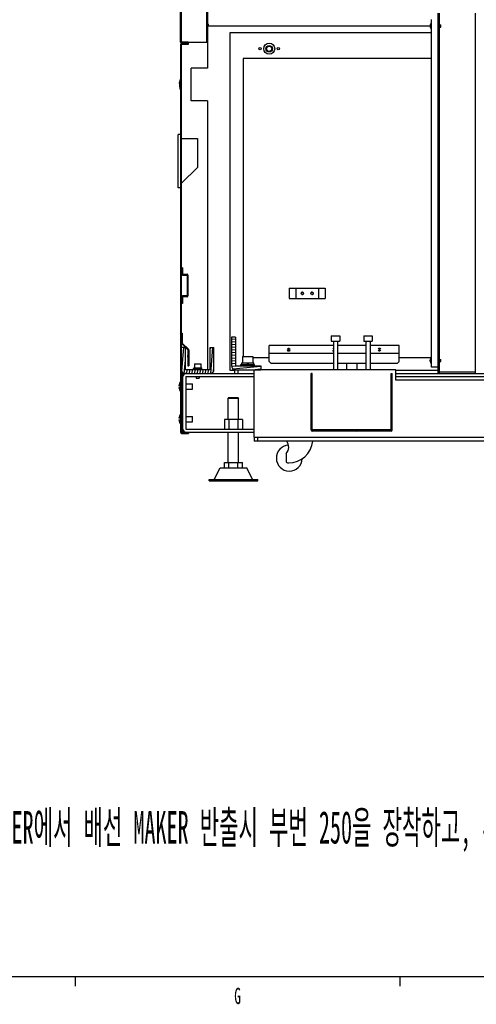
# Model space of a CAD drawing. Header units: millimetres. Extents: x 0 to 8390, y -1 to 5930.
# Tile 29 of 65: x 4725 to 5428, y 57 to 1573. Entities that reach past the tile are written whole.
import ezdxf

# ---------------------------------------------------------------- set-up
doc = ezdxf.new("R2010")
doc.units = ezdxf.units.MM
doc.header["$LTSCALE"] = 462.55
doc.layers.get('0').update_dxf_attribs({"linetype": 'CONTINUOUS'})
for name, color, linetype in [('02___PRT_ALL_AXES', 7, 'CONTINUOUS'), ('7_ALL_FEATURES', 7, 'CONTINUOUS'), ('ALL_AXIS', 7, 'CONTINUOUS'), ('ALL_COSM_SKETCH', 7, 'CONTINUOUS'), ('ALL_ROUND', 7, 'CONTINUOUS')]:
    doc.layers.add(name, color=color, linetype=linetype)
doc.styles.get("Standard").update_dxf_attribs({"font": 'txt', "width": 0.5})
doc.styles.add('TEXTSTYLE_2', font='txt', dxfattribs={"width": 0.6})

msp = doc.modelspace()

# ---------------------------------------------------------------- hatches: boundary and pattern name
at = {"linetype": 'Continuous'}
h = msp.add_hatch(dxfattribs=at)
h.set_pattern_fill('DEFAULT__116', color=2, scale=12.539791, angle=5, style=0, pattern_type=0)
h.set_pattern_definition([(5, (0, 0), (-1.092915, 12.492073), [])])
edge = h.paths.add_edge_path()
edge.add_line((4984.1, 1536.3), (4973.7, 1536.3))
edge.add_arc((4973.7, 1537.9), 1.6, 180, 270)
edge.add_line((4972.1, 1537.9), (4972.1, 1686.2))
edge.add_arc((4973.7, 1686.2), 1.6, 90, 180)
edge.add_line((4973.7, 1687.8), (4982.5, 1687.8))
edge.add_line((4982.5, 1687.8), (4982.5, 1699.8))
edge.add_line((4984.1, 1699.8), (4982.5, 1699.8))
edge.add_line((4984.1, 1687.8), (4984.1, 1699.8))
edge.add_arc((4982.5, 1687.8), 1.6, 270, 360)
edge.add_line((4973.7, 1686.2), (4982.5, 1686.2))
edge.add_line((4973.7, 1537.9), (4973.7, 1686.2))
edge.add_line((4984.1, 1537.9), (4973.7, 1537.9))
edge.add_line((4984.1, 1537.9), (4984.1, 1536.3))
h = msp.add_hatch(dxfattribs=at)
h.set_pattern_fill('DEFAULT__134', color=2, scale=46.05099, angle=5, style=0, pattern_type=0)
h.set_pattern_definition([(5, (0, 0), (-4.0136, 45.87575), [])])
edge = h.paths.add_edge_path()
edge.add_line((4973.7, 937), (4973.7, 1534.6))
edge.add_line((4973.7, 937), (4984.5, 937))
edge.add_line((4984.5, 937), (4984.5, 935.8))
edge.add_line((4973.7, 935.8), (4984.5, 935.8))
edge.add_arc((4973.7, 937), 1.2, 180, 270)
edge.add_line((4972.5, 937), (4972.5, 1534.6))
edge.add_arc((4973.7, 1534.6), 1.2, 90, 180)
edge.add_line((4973.7, 1535.8), (4984.5, 1535.8))
edge.add_line((4984.5, 1534.6), (4984.5, 1535.8))
edge.add_line((4973.7, 1534.6), (4984.5, 1534.6))
h = msp.add_hatch(dxfattribs=at)
h.set_pattern_fill('DEFAULT__133', color=2, scale=1.193474, angle=85, style=0, pattern_type=0)
h.set_pattern_definition([(85, (0, 0), (-1.1889329, 0.10401815), [])])
edge = h.paths.add_edge_path()
edge.add_line((4974.9, 1089.8), (4974.9, 1074.8))
edge.add_line((4974.9, 1074.8), (4984.5, 1065.2))
edge.add_arc((4983.7, 1064.3), 1.2, 0, 45)
edge.add_line((4984.9, 1064.3), (4984.9, 1039.8))
edge.add_line((4983.7, 1039.8), (4984.9, 1039.8))
edge.add_line((4983.7, 1064.3), (4983.7, 1039.8))
edge.add_line((4974, 1074), (4983.7, 1064.3))
edge.add_arc((4974.9, 1074.8), 1.2, 180, 225)
edge.add_line((4973.7, 1089.8), (4973.7, 1074.8))
edge.add_line((4973.7, 1089.8), (4974.9, 1089.8))
h = msp.add_hatch(dxfattribs=at)
h.set_pattern_fill('DEFAULT__114', color=2, scale=4.133211, angle=5, style=0, pattern_type=0)
h.set_pattern_definition([(5, (0, 0), (-0.360233, 4.117483), [])])
edge = h.paths.add_edge_path()
edge.add_line((5050.7, 1083.8), (5050.7, 1039.8))
edge.add_line((5056.7, 1083.8), (5050.7, 1083.8))
edge.add_line((5056.7, 1083.8), (5056.7, 1039.8))
edge.add_line((5056.7, 1039.8), (5095.7, 1039.8))
edge.add_line((5095.7, 1039.8), (5095.7, 1033.8))
edge.add_line((5056.7, 1033.8), (5095.7, 1033.8))
edge.add_arc((5056.7, 1039.8), 6, 180, 270)
h = msp.add_hatch(dxfattribs=at)
h.set_pattern_fill('DEFAULT__113', color=2, scale=4.06122, angle=85, style=0, pattern_type=0)
h.set_pattern_definition([(85, (0, 0), (-4.045766, 0.3539587), [])])
edge = h.paths.add_edge_path()
edge.add_line((5017.7, 1027.8), (4979.7, 1027.8))
edge.add_arc((4979.7, 1033.8), 6, 180, 270)
edge.add_line((4973.7, 1033.8), (4973.7, 1067.8))
edge.add_line((4979.7, 1067.8), (4973.7, 1067.8))
edge.add_line((4979.7, 1033.8), (4979.7, 1067.8))
edge.add_line((5017.7, 1033.8), (4979.7, 1033.8))
edge.add_line((5017.7, 1033.8), (5017.7, 1067.8))
edge.add_line((5017.7, 1067.8), (5023.7, 1067.8))
edge.add_line((5023.7, 1033.8), (5023.7, 1067.8))
edge.add_arc((5017.7, 1033.8), 6, 270, 360)
h = msp.add_hatch(dxfattribs=at)
h.set_pattern_fill('DEFAULT__110', color=2, scale=7.601913, angle=5, style=0, pattern_type=0)
h.set_pattern_definition([(5, (0, 0), (-0.66255, 7.572985), [])])
edge = h.paths.add_edge_path()
edge.add_line((5296.6, 939.4), (5174.8, 939.4))
edge.add_arc((5174.8, 941), 1.6, 180, 270)
edge.add_line((5173.2, 941), (5173.2, 1027.8))
edge.add_line((5174.8, 1027.8), (5173.2, 1027.8))
edge.add_line((5174.8, 941), (5174.8, 1027.8))
edge.add_line((5296.6, 941), (5174.8, 941))
edge.add_line((5296.6, 941), (5296.6, 1027.8))
edge.add_line((5296.6, 1027.8), (5298.2, 1027.8))
edge.add_line((5298.2, 941), (5298.2, 1027.8))
edge.add_arc((5296.6, 941), 1.6, 270, 360)

# ---------------------------------------------------------------- linework, layer by layer
at = {"color": 7, "linetype": 'Continuous'}
for p, q in [((4972.1, 1537.9), (4972.1, 1686.2)), ((4973.7, 1537.9), (4973.7, 1686.2)), ((5368.7, 1027.8), (5368.7, 1582.8)), ((5371, 1027.8), (5371, 1582.8)), ((5426.4, 1027.8), (5426.4, 1582.8)), ((5358.7, 1037.8), (5358.7, 1572.8)), ((5048.7, 1032.8), (5048.7, 1552.8)), ((5048.7, 1552.8), (5358.7, 1552.8)), ((4972.5, 937), (4972.5, 1534.6)), ((4984.1, 1537.9), (4973.7, 1537.9)), ((4984.1, 1536.3), (4973.7, 1536.3)), ((4973.7, 1535.8), (4984.5, 1535.8)), ((4973.7, 937), (4973.7, 1534.6)), ((4973.7, 1534.6), (4984.5, 1534.6)), ((4984.1, 1537.9), (4984.1, 1536.3)), ((4984.5, 1534.6), (4984.5, 1535.8)), ((5068.7, 1512.8), (5068.7, 1054.3)), ((5358.7, 1512.8), (5068.7, 1512.8)), ((4970.6, 1474.5), (4970.6, 1474.5)), ((4971.7, 1465.7), (4971.7, 1480)), ((4973.7, 1389.8), (4998.5, 1389.8)), ((4998.5, 1389.8), (4998.5, 1344.8)), ((4973.7, 1321), (4998.5, 1344.8)), ((4975.2, 1190.8), (4973.7, 1190.8)), ((4975.2, 1179.3), (4982.2, 1179.3)), ((4982.2, 1179.3), (4982.2, 1147.3)), ((4982.2, 1147.3), (4975.2, 1147.3)), ((4975.2, 1135.8), (4973.7, 1135.8)), ((4973.7, 1089.8), (4974.9, 1089.8)), ((4974.9, 1089.8), (4974.9, 1074.8)), ((5056.7, 1083.8), (5050.7, 1083.8)), ((5050.7, 1083.8), (5050.7, 1039.8)), ((5056.7, 1083.8), (5056.7, 1039.8)), ((4979.7, 1067.8), (4973.7, 1067.8)), ((4974, 1074), (4983.7, 1064.3)), ((4974.9, 1074.8), (4984.5, 1065.2)), ((4979.7, 1033.8), (4979.7, 1067.8)), ((4983.7, 1064.3), (4983.7, 1039.8)), ((4984.9, 1064.3), (4984.9, 1039.8)), ((5017.7, 1067.8), (5023.7, 1067.8)), ((5017.7, 1033.8), (5017.7, 1067.8)), ((5023.7, 1033.8), (5023.7, 1067.8)), ((5207.5, 1070.8), (5108.7, 1070.8)), ((5108.7, 1046.3), (5108.7, 1070.8)), ((5257.5, 1070.8), (5213.9, 1070.8)), ((5308.7, 1070.8), (5263.9, 1070.8)), ((5308.7, 1046.3), (5308.7, 1070.8)), ((5083.7, 1052.8), (5108.7, 1052.8)), ((5207.5, 1058.6), (5108.7, 1058.6)), ((5108.7, 1046.3), (5111.7, 1043.3)), ((5257.5, 1058.6), (5213.9, 1058.6)), ((5308.7, 1058.6), (5263.9, 1058.6)), ((5305.7, 1043.3), (5308.7, 1046.3)), ((5308.7, 1052.8), (5358.7, 1052.8)), ((5017.7, 1033.8), (4979.7, 1033.8)), ((4983.7, 1039.8), (4984.9, 1039.8)), ((4992.6, 1036.9), (4997.9, 1036.9)), ((4997.9, 1036.9), (4998.6, 1035.4)), ((4998.8, 1036.9), (4999.5, 1035.4)), ((4998.8, 1036.9), (5004.8, 1036.9)), ((5055.7, 1032.8), (5048.7, 1032.8)), ((5055.7, 1027.8), (5055.7, 1033.8)), ((5056.7, 1039.8), (5095.7, 1039.8)), ((5056.7, 1033.8), (5095.7, 1033.8)), ((5060.7, 1027.8), (5060.7, 1033.8)), ((5066.5, 1044.3), (5074.4, 1044.3)), ((5074.4, 1044.3), (5075.6, 1041.8)), ((5075.8, 1044.3), (5084.9, 1044.3)), ((5075.8, 1044.3), (5077, 1041.8)), ((5095.7, 1039.8), (5095.7, 1033.8)), ((5207.5, 1043.3), (5111.7, 1043.3)), ((5227.7, 1043.3), (5213.9, 1043.3)), ((5257.5, 1043.3), (5243.7, 1043.3)), ((5305.7, 1043.3), (5263.9, 1043.3)), ((5368.7, 1032.8), (5303.7, 1032.8)), ((5368.7, 1037.8), (5358.7, 1037.8)), ((5371, 1030.5), (5426.4, 1030.5)), ((4976, 1027.8), (4973.7, 1027.8)), ((4976, 937.8), (4976, 1027.8)), ((4979.7, 1027.8), (5085.7, 1027.8)), ((4980.5, 1023.3), (5085.7, 1023.3)), ((4980.5, 1023.3), (4980.5, 942.3)), ((5174.8, 1027.8), (5173.2, 1027.8)), ((5173.2, 941), (5173.2, 1027.8)), ((5174.8, 941), (5174.8, 1027.8)), ((5296.6, 1027.8), (5298.2, 1027.8)), ((5296.6, 941), (5296.6, 1027.8)), ((5298.2, 941), (5298.2, 1027.8)), ((5303.7, 1027.8), (5447.7, 1027.8)), ((5303.7, 1023.3), (5447.7, 1023.3)), ((4972.5, 1009), (4969.7, 1009)), ((4969.7, 1006.7), (4972.5, 1006.7)), ((5046.7, 990.8), (5045.7, 989.8)), ((5045.7, 989.8), (5061.7, 989.8)), ((5045.7, 957.1), (5045.7, 989.8)), ((5046.7, 990.8), (5060.7, 990.8)), ((5060.7, 990.8), (5061.7, 989.8)), ((5061.7, 957.1), (5061.7, 989.8)), ((4972.5, 959), (4969.7, 959)), ((4969.7, 956.7), (4972.5, 956.7)), ((5067.5, 957.1), (5039.8, 957.1)), ((5039.8, 957.1), (5039.8, 942.3)), ((5046.8, 957.1), (5046.8, 942.3)), ((5060.6, 957.1), (5060.6, 942.3)), ((5067.5, 957.1), (5067.5, 942.3)), ((4980.5, 942.3), (5085.7, 942.3)), ((5296.6, 941), (5174.8, 941)), ((4973.7, 937.8), (5085.7, 937.8)), ((4973.7, 937), (4984.5, 937)), ((4973.7, 935.8), (4984.5, 935.8)), ((4984.5, 937), (4984.5, 935.8)), ((5045.7, 890.8), (5045.7, 937.8)), ((5061.7, 890.8), (5061.7, 937.8)), ((5085.7, 929.8), (5085.7, 923.8)), ((5090.7, 929.8), (5090.7, 923.8)), ((5296.6, 939.4), (5174.8, 939.4)), ((5665.7, 923.8), (5085.7, 923.8)), ((5024.2, 864.8), (5033.2, 882.8)), ((5033.2, 882.8), (5074.2, 882.8)), ((5039.8, 890.8), (5067.5, 890.8)), ((5039.8, 882.8), (5039.8, 890.8)), ((5046.8, 882.8), (5046.8, 890.8)), ((5060.6, 882.8), (5060.6, 890.8)), ((5067.5, 882.8), (5067.5, 890.8)), ((5083.2, 864.8), (5074.2, 882.8)), ((5016.2, 864.8), (5091.2, 864.8)), ((5016.2, 862.8), (5016.2, 864.8)), ((5091.2, 862.8), (5091.2, 864.8)), ((5016.2, 862.8), (5091.2, 862.8)), ((250, 100), (8310, 100))]:
    msp.add_line(p, q, dxfattribs=at)
at = {"color": 3, "linetype": 'Continuous'}
for p, q in [((5013.7, 1646.4), (5013.7, 1567.6)), ((5013.7, 1561.9), (5013.7, 1497.8)), ((5356.2, 1562.8), (5014.3, 1562.8)), ((4973.7, 1536.3), (4973.7, 1535.8)), ((4988.7, 1447.8), (4988.7, 1497.8)), ((5013.7, 1497.8), (4988.7, 1497.8)), ((5013.7, 1447.8), (4988.7, 1447.8)), ((5013.7, 1447.8), (5013.7, 1033.8)), ((4975.2, 1190.8), (4975.2, 1180.8)), ((4975.2, 1180.8), (4982.2, 1180.8)), ((4983.7, 1179.3), (4983.7, 1147.3)), ((5139.7, 1159.3), (5194.7, 1159.3)), ((5139.7, 1159.3), (5139.7, 1143.3)), ((5149.7, 1159.3), (5149.7, 1143.3)), ((5184.7, 1159.3), (5184.7, 1143.3)), ((5194.7, 1159.3), (5194.7, 1143.3)), ((4982.2, 1145.8), (4975.2, 1145.8)), ((4975.2, 1145.8), (4975.2, 1135.8)), ((5139.7, 1143.3), (5194.7, 1143.3)), ((5055.7, 1033.8), (5056.7, 1033.8)), ((5085.7, 929.8), (5085.7, 1033.8)), ((5303.7, 1033.8), (5095.7, 1033.8)), ((5303.7, 1017.8), (5303.7, 1033.8)), ((4979.7, 1027.8), (4976, 1027.8)), ((5447.7, 1017.8), (5303.7, 1017.8)), ((5085.7, 929.8), (5665.7, 929.8))]:
    msp.add_line(p, q, dxfattribs=at)
at = {"color": 2, "linetype": 'Continuous'}
for p, q in [((4810, 100), (4810, 85)), ((5310, 100), (5310, 85))]:
    msp.add_line(p, q, dxfattribs=at)
at = {"color": 3, "linetype": 'Continuous'}
msp.add_circle((5159.7, 1151.3), 1.65, dxfattribs=at)
at = {"color": 7, "linetype": 'Continuous'}
for centre, radius, start, end in [((4973.7, 1537.9), 1.6, 180, 270), ((4973.7, 1534.6), 1.2, 90, 180), ((4985.7, 1473.3), 15.2, 175.1499, 181.5961), ((4985.7, 1472.4), 15.3, 171.9945, 178.3939), ((4985.7, 1472.4), 15.2, 178.4039, 184.8501), ((4975.2, 1180.8), 1.5, 180, 270), ((4975.2, 1145.8), 1.5, 90, 180), ((4974.9, 1074.8), 1.2, 180, 225), ((4983.7, 1064.3), 1.2, 0, 45), ((4979.7, 1033.8), 6, 180, 270), ((5017.7, 1033.8), 6, 270, 360), ((5056.7, 1039.8), 6, 180, 270), ((4980.5, 1023.3), 4.5, 90, 180), ((4980.5, 942.3), 4.5, 180, 270), ((5174.8, 941), 1.6, 180, 270), ((5296.6, 941), 1.6, 270, 360), ((4973.7, 937), 1.2, 180, 270), ((5138.7, 927.8), 37.5, 270, 353.8734)]:
    msp.add_arc(centre, radius, start, end, dxfattribs=at)
at = {"color": 3, "linetype": 'Continuous'}
for centre, start, end in [((4982.2, 1179.3), 0, 90), ((4982.2, 1147.3), 270, 360)]:
    msp.add_arc(centre, 1.5, start, end, dxfattribs=at)
at = {"color": 2, "linetype": 'Continuous'}
for centre in [(5159.7, 1151.3), (5174.7, 1151.3)]:
    msp.add_arc(centre, 2, 255, 195, dxfattribs=at)
at = {"color": 7, "linetype": 'Continuous'}
for points, knots in [([(4971.7, 1479.4), (4971.6, 1479), (4971, 1477.5), (4970.6, 1475.8), (4970.5, 1474.6)], [0, 0, 0, 0, 0.252412, 1, 1, 1, 1]), ([(4970.6, 1474.5), (4970.7, 1474.9), (4970.9, 1476.3), (4971.3, 1477.6), (4971.7, 1478.6)], [0, 0, 0, 0, 0.248738, 1, 1, 1, 1])]:
    msp.add_open_spline(points, degree=3, knots=knots, dxfattribs=at)
at = {"layer": '02___PRT_ALL_AXES', "color": 7, "linetype": 'Continuous'}
for p, q in [((4980.5, 1011.8), (4990.7, 1011.8)), ((4980.5, 1003.8), (4990.7, 1003.8)), ((4990.7, 1003.8), (4990.7, 1011.8)), ((4980.5, 961.8), (4990.7, 961.8)), ((4990.7, 953.8), (4990.7, 961.8)), ((4980.5, 953.8), (4990.7, 953.8)), ((5135, 904.8), (5135, 891.3))]:
    msp.add_line(p, q, dxfattribs=at)
for centre, radius in [((5108.7, 1527.8), 8.5), ((5094.7, 1527.8), 1.75), ((5122.7, 1527.8), 1.75)]:
    msp.add_circle(centre, radius, dxfattribs=at)
at = {"layer": '02___PRT_ALL_AXES', "color": 3, "linetype": 'Continuous'}
for centre, radius in [((5108.7, 1527.8), 5), ((5174.7, 1151.3), 1.65)]:
    msp.add_circle(centre, radius, dxfattribs=at)
at = {"layer": '02___PRT_ALL_AXES', "color": 7, "linetype": 'Continuous'}
for centre, radius, start, end in [((4973.2, 1477.8), 1, 138.5904, 180), ((4973.2, 1467.9), 1, 180, 221.4096), ((4984.2, 1007.8), 14.5, 143.8266, 175.4501), ((4984.2, 1007.8), 14.5, 184.5499, 216.1734), ((4984.2, 957.8), 14.5, 143.8266, 175.4501), ((4984.2, 957.8), 14.5, 184.5499, 216.1734), ((5139.7, 897.8), 20, 93.7698, 356.8802), ((5123.5, 914.7), 15.2, 319.164, 36.8552), ((5138.7, 897.8), 7.5, 240.3673, 270)]:
    msp.add_arc(centre, radius, start, end, dxfattribs=at)
at = {"layer": '7_ALL_FEATURES', "color": 3, "linetype": 'Continuous'}
for p, q in [((5012.8, 1537.9), (5012.8, 1668.2)), ((4984.1, 1537.9), (5012.8, 1537.9))]:
    msp.add_line(p, q, dxfattribs=at)
at = {"layer": '7_ALL_FEATURES', "color": 7, "linetype": 'Continuous'}
for p, q in [((5136.4, 1066.6), (5141, 1062.8)), ((5136.4, 1062.8), (5141, 1066.6)), ((5138.7, 1061.7), (5138.7, 1067.7)), ((5206.4, 1062.8), (5207.5, 1063.8)), ((5206.7, 1067), (5207.5, 1066.1)), ((5276.6, 1066.9), (5280.8, 1062.6)), ((5276.6, 1062.6), (5280.8, 1066.9)), ((5278.7, 1061.7), (5278.7, 1067.7))]:
    msp.add_line(p, q, dxfattribs=at)
at = {"layer": 'ALL_AXIS', "color": 7, "linetype": 'Continuous'}
for p, q in [((5013.1, 1568.2), (5012.8, 1568.2)), ((5013.1, 1561.3), (5012.8, 1561.3)), ((5013.1, 1561.3), (5013.1, 1568.2)), ((5358.4, 1567.5), (5358.7, 1567.5)), ((5358.4, 1558.1), (5358.4, 1567.5)), ((5371, 1564.4), (5372.7, 1564.4)), ((5371, 1561.2), (5372.7, 1561.2)), ((5372.7, 1561.2), (5372.7, 1564.4)), ((5358.4, 1558.1), (5358.7, 1558.1)), ((4971.7, 1480), (4972.2, 1480)), ((4972.2, 1465.7), (4972.2, 1480)), ((4971.7, 1465.7), (4972.2, 1465.7)), ((4968.5, 1313.8), (4968.5, 1395.8)), ((4972.5, 1395.8), (4968.5, 1395.8)), ((4972.5, 1313.8), (4968.5, 1313.8)), ((5204.2, 1085.8), (5217.2, 1085.8)), ((5204.2, 1085.8), (5204.2, 1077.8)), ((5204.2, 1077.8), (5217.2, 1077.8)), ((5207.5, 1077.8), (5207.5, 1033.8)), ((5213.9, 1077.8), (5213.9, 1033.8)), ((5217.2, 1085.8), (5217.2, 1077.8)), ((5254.2, 1085.8), (5267.2, 1085.8)), ((5254.2, 1085.8), (5254.2, 1077.8)), ((5254.2, 1077.8), (5267.2, 1077.8)), ((5257.5, 1077.8), (5257.5, 1033.8)), ((5263.9, 1077.8), (5263.9, 1033.8)), ((5267.2, 1085.8), (5267.2, 1077.8)), ((5067.7, 1054.3), (5083.7, 1054.3)), ((5067.7, 1054.3), (5067.7, 1044.3)), ((5083.7, 1054.3), (5083.7, 1044.3)), ((5358.4, 1052.5), (5358.7, 1052.5)), ((5358.4, 1043.1), (5358.4, 1052.5)), ((5371, 1049.4), (5372.7, 1049.4)), ((5371, 1046.2), (5372.7, 1046.2)), ((5372.7, 1046.2), (5372.7, 1049.4)), ((4992.4, 1035.4), (5004.9, 1035.4)), ((4992.4, 1033.8), (4992.4, 1035.4)), ((4992.6, 1035.4), (4992.6, 1036.9)), ((4993.7, 1042.9), (5003.7, 1042.9)), ((4993.7, 1042.9), (4993.7, 1036.9)), ((4997.9, 1036.9), (4998.8, 1036.9)), ((5003.7, 1042.9), (5003.7, 1036.9)), ((5004.8, 1035.4), (5004.8, 1036.9)), ((5004.9, 1033.8), (5004.9, 1035.4)), ((5065.2, 1041.8), (5086.2, 1041.8)), ((5065.2, 1039.8), (5065.2, 1041.8)), ((5066.5, 1041.8), (5066.5, 1044.3)), ((5074.4, 1044.3), (5075.8, 1044.3)), ((5084.9, 1041.8), (5084.9, 1044.3)), ((5086.2, 1039.8), (5086.2, 1041.8)), ((5227.7, 1043.8), (5243.7, 1043.8)), ((5227.7, 1043.8), (5227.7, 1033.8)), ((5243.7, 1043.8), (5243.7, 1033.8)), ((5358.4, 1043.1), (5358.7, 1043.1)), ((4996.3, 1023.3), (4996.3, 1020.9)), ((4996.3, 1020.9), (5001.1, 1020.9)), ((5001.1, 1023.3), (5001.1, 1020.9))]:
    msp.add_line(p, q, dxfattribs=at)
for centre, radius, start, end in [((5010.1, 1564.7), 4.6, 311.4096, 48.5904), ((5362.3, 1562.8), 6.1, 129.6019, 230.3981), ((4990.8, 1472.8), 20.3, 159.3903, 175.1395), ((4990.8, 1472.8), 20.3, 184.8605, 200.6097), ((5362.3, 1047.8), 6.1, 129.6019, 230.3981)]:
    msp.add_arc(centre, radius, start, end, dxfattribs=at)
at = {"layer": 'ALL_COSM_SKETCH', "color": 7, "linetype": 'Continuous'}
for points, knots in [([(5014.2, 1566.2), (5014.2, 1566.2), (5014.2, 1566.1), (5014.3, 1566.1), (5014.3, 1566.1), (5014.3, 1566), (5014.3, 1566), (5014.4, 1565.9), (5014.4, 1565.9), (5014.4, 1565.8), (5014.4, 1565.8), (5014.5, 1565.8), (5014.5, 1565.7), (5014.5, 1565.7), (5014.5, 1565.7), (5014.5, 1565.6), (5014.5, 1565.6), (5014.6, 1565.5), (5014.6, 1565.5), (5014.6, 1565.4), (5014.6, 1565.4), (5014.6, 1565.3), (5014.6, 1565.3), (5014.6, 1565.3), (5014.6, 1565.2)], [0, 0, 0, 0, 0.0625, 0.125, 0.15625, 0.1875, 0.25, 0.3125, 0.34375, 0.375, 0.4375, 0.46875, 0.5, 0.53125, 0.5625, 0.625, 0.65625, 0.6875, 0.75, 0.8125, 0.84375, 0.875, 0.9375, 1, 1, 1, 1]), ([(5014.6, 1564.3), (5014.6, 1564.2), (5014.6, 1564.2), (5014.6, 1564.1), (5014.6, 1564.1), (5014.6, 1564.1), (5014.6, 1564), (5014.6, 1564), (5014.5, 1563.9), (5014.5, 1563.9), (5014.5, 1563.8), (5014.5, 1563.8), (5014.5, 1563.8), (5014.5, 1563.7), (5014.4, 1563.7), (5014.4, 1563.6), (5014.4, 1563.6), (5014.4, 1563.6), (5014.4, 1563.5), (5014.3, 1563.5), (5014.3, 1563.4), (5014.3, 1563.4), (5014.3, 1563.4), (5014.2, 1563.3), (5014.2, 1563.3), (5014.2, 1563.3)], [0, 0, 0, 0, 0.0625, 0.125, 0.15625, 0.1875, 0.25, 0.3125, 0.34375, 0.375, 0.4375, 0.46875, 0.5, 0.53125, 0.5625, 0.625, 0.65625, 0.6875, 0.75, 0.8125, 0.828125, 0.84375, 0.875, 0.9375, 1, 1, 1, 1]), ([(5014.6, 1565.2), (5014.6, 1565.2), (5014.7, 1565.2), (5014.7, 1565.1), (5014.7, 1565), (5014.7, 1564.9), (5014.7, 1564.9), (5014.7, 1564.9), (5014.7, 1564.8), (5014.7, 1564.8), (5014.7, 1564.8), (5014.7, 1564.8), (5014.7, 1564.8), (5014.7, 1564.7)], [0, 0, 0, 0, 0.125, 0.25, 0.5, 0.625, 0.6875, 0.75, 0.8125, 0.84375, 0.875, 0.9375, 1, 1, 1, 1]), ([(5014.7, 1564.7), (5014.7, 1564.7), (5014.7, 1564.7), (5014.7, 1564.6), (5014.7, 1564.5), (5014.7, 1564.5), (5014.7, 1564.4), (5014.7, 1564.4), (5014.7, 1564.4), (5014.7, 1564.3), (5014.7, 1564.3), (5014.6, 1564.3), (5014.6, 1564.3), (5014.6, 1564.3)], [0, 0, 0, 0, 0.125, 0.25, 0.5, 0.625, 0.6875, 0.75, 0.8125, 0.84375, 0.875, 0.9375, 1, 1, 1, 1]), ([(5356.3, 1563.5), (5356.3, 1563.5), (5356.3, 1563.4), (5356.2, 1563.4), (5356.2, 1563.4), (5356.2, 1563.3), (5356.2, 1563.3), (5356.2, 1563.3), (5356.2, 1563.3), (5356.2, 1563.3), (5356.2, 1563.2), (5356.2, 1563.2), (5356.2, 1563.2), (5356.2, 1563.2), (5356.2, 1563.1), (5356.2, 1563.1), (5356.2, 1563.1), (5356.2, 1563.1), (5356.2, 1563.1), (5356.2, 1563), (5356.2, 1563), (5356.2, 1563), (5356.2, 1562.9), (5356.2, 1562.9), (5356.2, 1562.9), (5356.2, 1562.8)], [0, 0, 0, 0, 0.125, 0.1875, 0.25, 0.28125, 0.3125, 0.328125, 0.34375, 0.375, 0.4375, 0.46875, 0.5, 0.53125, 0.5625, 0.625, 0.65625, 0.671875, 0.6875, 0.71875, 0.75, 0.8125, 0.84375, 0.875, 1, 1, 1, 1]), ([(5356.2, 1562.8), (5356.2, 1562.8), (5356.2, 1562.8), (5356.2, 1562.7), (5356.2, 1562.7), (5356.2, 1562.7), (5356.2, 1562.6), (5356.2, 1562.6), (5356.2, 1562.6), (5356.2, 1562.6), (5356.2, 1562.6), (5356.2, 1562.5), (5356.2, 1562.5), (5356.2, 1562.5), (5356.2, 1562.5), (5356.2, 1562.4), (5356.2, 1562.4), (5356.2, 1562.4), (5356.2, 1562.4), (5356.2, 1562.4), (5356.2, 1562.3), (5356.2, 1562.3), (5356.2, 1562.3), (5356.3, 1562.2), (5356.3, 1562.2), (5356.3, 1562.2)], [0, 0, 0, 0, 0.125, 0.1875, 0.25, 0.28125, 0.3125, 0.328125, 0.34375, 0.375, 0.4375, 0.46875, 0.5, 0.53125, 0.5625, 0.625, 0.65625, 0.671875, 0.6875, 0.71875, 0.75, 0.8125, 0.84375, 0.875, 1, 1, 1, 1]), ([(5356.9, 1564.8), (5356.9, 1564.8), (5356.8, 1564.8), (5356.8, 1564.7), (5356.8, 1564.7), (5356.7, 1564.6), (5356.7, 1564.6), (5356.7, 1564.6), (5356.7, 1564.5), (5356.7, 1564.5), (5356.6, 1564.4), (5356.6, 1564.4), (5356.6, 1564.4), (5356.6, 1564.3), (5356.5, 1564.3), (5356.5, 1564.2), (5356.5, 1564.2), (5356.5, 1564.2), (5356.5, 1564.2), (5356.5, 1564.1), (5356.5, 1564.1), (5356.4, 1564), (5356.4, 1564), (5356.4, 1564), (5356.4, 1563.9), (5356.4, 1563.9), (5356.4, 1563.9), (5356.4, 1563.8), (5356.3, 1563.8), (5356.3, 1563.8), (5356.3, 1563.7), (5356.3, 1563.7), (5356.3, 1563.6), (5356.3, 1563.5), (5356.3, 1563.5)], [0, 0, 0, 0, 0.0625, 0.125, 0.15625, 0.171875, 0.1875, 0.21875, 0.25, 0.28125, 0.3125, 0.328125, 0.34375, 0.375, 0.4375, 0.46875, 0.484375, 0.5, 0.515625, 0.53125, 0.5625, 0.625, 0.65625, 0.671875, 0.6875, 0.71875, 0.75, 0.78125, 0.8125, 0.828125, 0.84375, 0.875, 0.9375, 1, 1, 1, 1]), ([(5356.3, 1562.2), (5356.3, 1562.1), (5356.3, 1562.1), (5356.3, 1562), (5356.3, 1562), (5356.3, 1561.9), (5356.3, 1561.9), (5356.3, 1561.9), (5356.4, 1561.8), (5356.4, 1561.8), (5356.4, 1561.8), (5356.4, 1561.7), (5356.4, 1561.7), (5356.4, 1561.6), (5356.5, 1561.6), (5356.5, 1561.5), (5356.5, 1561.5), (5356.5, 1561.5), (5356.5, 1561.5), (5356.5, 1561.5), (5356.5, 1561.4), (5356.6, 1561.3), (5356.6, 1561.3), (5356.6, 1561.3), (5356.6, 1561.2), (5356.6, 1561.2), (5356.7, 1561.2), (5356.7, 1561.1), (5356.7, 1561.1), (5356.7, 1561.1), (5356.7, 1561.1), (5356.8, 1561), (5356.8, 1561), (5356.8, 1560.9), (5356.9, 1560.9), (5356.9, 1560.8)], [0, 0, 0, 0, 0.0625, 0.125, 0.15625, 0.171875, 0.1875, 0.21875, 0.25, 0.28125, 0.3125, 0.328125, 0.34375, 0.375, 0.4375, 0.46875, 0.484375, 0.5, 0.515625, 0.53125, 0.5625, 0.625, 0.65625, 0.671875, 0.6875, 0.71875, 0.75, 0.78125, 0.8125, 0.828125, 0.84375, 0.859375, 0.875, 0.9375, 1, 1, 1, 1]), ([(5356.3, 1048.5), (5356.3, 1048.5), (5356.3, 1048.4), (5356.2, 1048.4), (5356.2, 1048.4), (5356.2, 1048.3), (5356.2, 1048.3), (5356.2, 1048.3), (5356.2, 1048.3), (5356.2, 1048.3), (5356.2, 1048.2), (5356.2, 1048.2), (5356.2, 1048.2), (5356.2, 1048.2), (5356.2, 1048.1), (5356.2, 1048.1), (5356.2, 1048.1), (5356.2, 1048.1), (5356.2, 1048.1), (5356.2, 1048), (5356.2, 1048), (5356.2, 1048), (5356.2, 1047.9), (5356.2, 1047.9), (5356.2, 1047.9), (5356.2, 1047.8)], [0, 0, 0, 0, 0.125, 0.1875, 0.25, 0.28125, 0.3125, 0.328125, 0.34375, 0.375, 0.4375, 0.46875, 0.5, 0.53125, 0.5625, 0.625, 0.65625, 0.671875, 0.6875, 0.71875, 0.75, 0.8125, 0.84375, 0.875, 1, 1, 1, 1]), ([(5356.2, 1047.8), (5356.2, 1047.8), (5356.2, 1047.8), (5356.2, 1047.7), (5356.2, 1047.7), (5356.2, 1047.7), (5356.2, 1047.6), (5356.2, 1047.6), (5356.2, 1047.6), (5356.2, 1047.6), (5356.2, 1047.6), (5356.2, 1047.5), (5356.2, 1047.5), (5356.2, 1047.5), (5356.2, 1047.5), (5356.2, 1047.4), (5356.2, 1047.4), (5356.2, 1047.4), (5356.2, 1047.4), (5356.2, 1047.4), (5356.2, 1047.3), (5356.2, 1047.3), (5356.2, 1047.3), (5356.3, 1047.2), (5356.3, 1047.2), (5356.3, 1047.2)], [0, 0, 0, 0, 0.125, 0.1875, 0.25, 0.28125, 0.3125, 0.328125, 0.34375, 0.375, 0.4375, 0.46875, 0.5, 0.53125, 0.5625, 0.625, 0.65625, 0.671875, 0.6875, 0.71875, 0.75, 0.8125, 0.84375, 0.875, 1, 1, 1, 1]), ([(5356.9, 1049.8), (5356.9, 1049.8), (5356.8, 1049.8), (5356.8, 1049.7), (5356.8, 1049.7), (5356.7, 1049.6), (5356.7, 1049.6), (5356.7, 1049.6), (5356.7, 1049.5), (5356.7, 1049.5), (5356.6, 1049.4), (5356.6, 1049.4), (5356.6, 1049.4), (5356.6, 1049.3), (5356.5, 1049.3), (5356.5, 1049.2), (5356.5, 1049.2), (5356.5, 1049.2), (5356.5, 1049.2), (5356.5, 1049.1), (5356.5, 1049.1), (5356.4, 1049), (5356.4, 1049), (5356.4, 1049), (5356.4, 1048.9), (5356.4, 1048.9), (5356.4, 1048.9), (5356.4, 1048.8), (5356.3, 1048.8), (5356.3, 1048.8), (5356.3, 1048.7), (5356.3, 1048.7), (5356.3, 1048.6), (5356.3, 1048.5), (5356.3, 1048.5)], [0, 0, 0, 0, 0.0625, 0.125, 0.15625, 0.171875, 0.1875, 0.21875, 0.25, 0.28125, 0.3125, 0.328125, 0.34375, 0.375, 0.4375, 0.46875, 0.484375, 0.5, 0.515625, 0.53125, 0.5625, 0.625, 0.65625, 0.671875, 0.6875, 0.71875, 0.75, 0.78125, 0.8125, 0.828125, 0.84375, 0.875, 0.9375, 1, 1, 1, 1]), ([(5356.3, 1047.2), (5356.3, 1047.1), (5356.3, 1047.1), (5356.3, 1047), (5356.3, 1047), (5356.3, 1046.9), (5356.3, 1046.9), (5356.3, 1046.9), (5356.4, 1046.8), (5356.4, 1046.8), (5356.4, 1046.8), (5356.4, 1046.7), (5356.4, 1046.7), (5356.4, 1046.6), (5356.5, 1046.6), (5356.5, 1046.5), (5356.5, 1046.5), (5356.5, 1046.5), (5356.5, 1046.5), (5356.5, 1046.5), (5356.5, 1046.4), (5356.6, 1046.3), (5356.6, 1046.3), (5356.6, 1046.3), (5356.6, 1046.2), (5356.6, 1046.2), (5356.7, 1046.2), (5356.7, 1046.1), (5356.7, 1046.1), (5356.7, 1046.1), (5356.7, 1046.1), (5356.8, 1046), (5356.8, 1046), (5356.8, 1045.9), (5356.9, 1045.9), (5356.9, 1045.8)], [0, 0, 0, 0, 0.0625, 0.125, 0.15625, 0.171875, 0.1875, 0.21875, 0.25, 0.28125, 0.3125, 0.328125, 0.34375, 0.375, 0.4375, 0.46875, 0.484375, 0.5, 0.515625, 0.53125, 0.5625, 0.625, 0.65625, 0.671875, 0.6875, 0.71875, 0.75, 0.78125, 0.8125, 0.828125, 0.84375, 0.859375, 0.875, 0.9375, 1, 1, 1, 1])]:
    msp.add_open_spline(points, degree=3, knots=knots, dxfattribs=at)
at = {"layer": 'ALL_ROUND', "color": 7, "linetype": 'Continuous'}
msp.add_circle((5108.7, 1527.8), 4, dxfattribs=at)

# ---------------------------------------------------------------- texts
at = {"color": 2, "linetype": 'Continuous', "insert": (4520.3, 354.5), "char_height": 50, "width": 1800, "attachment_point": 1, "line_spacing_factor": 0.9}
msp.add_mtext('주) 판금 MAKER에서 배선 MAKER 반출시 부번 250을 장착하고, 부번 254,255는 개별포장하여 출하 할 것.', dxfattribs=at)
at = {"color": 2, "linetype": 'Continuous', "insert": (5060, 82.5), "char_height": 25, "width": 15, "attachment_point": 2, "line_spacing_factor": 0.9, "style": 'TEXTSTYLE_2'}
msp.add_mtext('G', dxfattribs=at)

doc.saveas('drawing.dxf')
